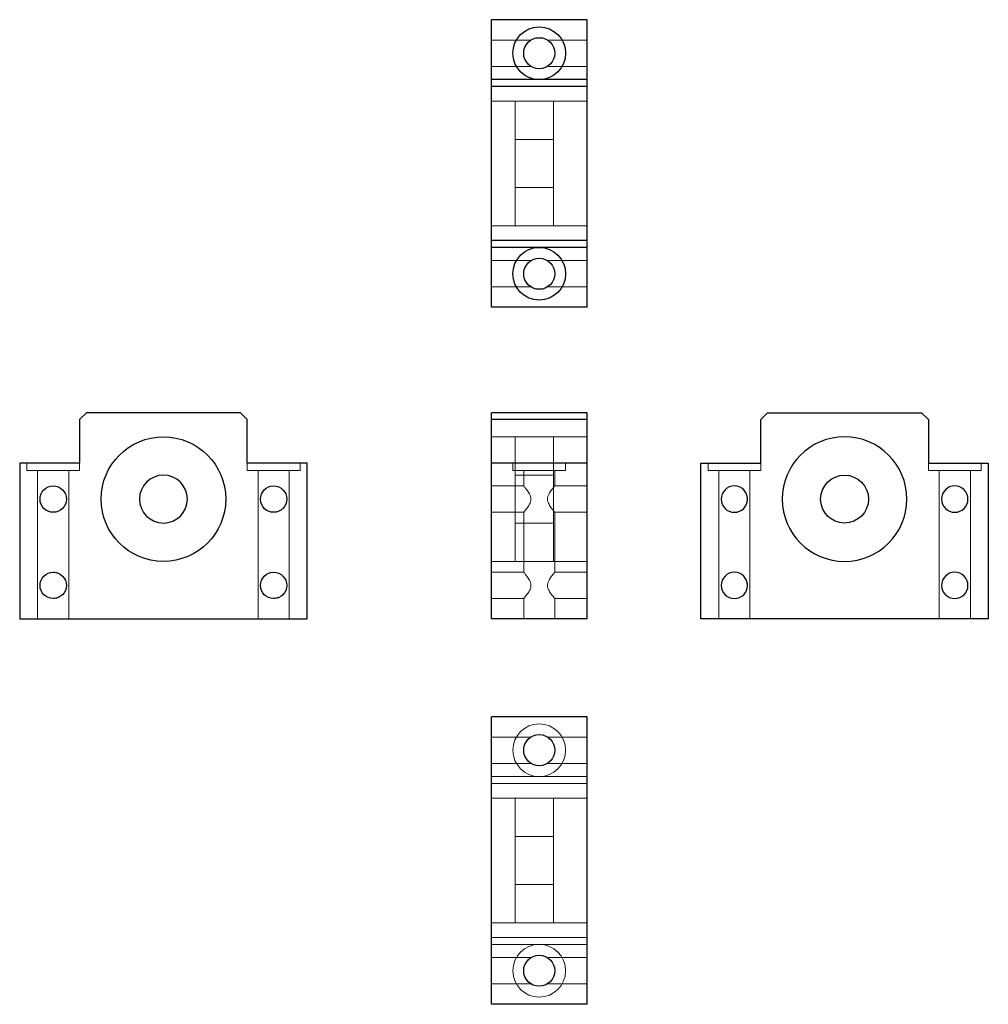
# Model space of a CAD drawing. Header units: millimetres. Extents: x 4752 to 4954, y 6748 to 6954.
import ezdxf
from ezdxf.lldxf.tags import DXFTag

# ---------------------------------------------------------------- set-up
doc = ezdxf.new("R2010")
doc.units = ezdxf.units.MM
doc.layers.add('1', color=7, linetype='CONTINUOUS', true_color=0xffffff)
tags = doc.linetypes.add('DASHED', pattern=[25.72, 12.86, -12.86]).pattern_tags.tags
tags[6:7] = [DXFTag(74, 4), DXFTag(75, 0), DXFTag(340, '0'), DXFTag(46, 0.0), DXFTag(50, 0.0), DXFTag(44, 0.0), DXFTag(45, 0.0)]
tags[4:5] = [DXFTag(74, 4), DXFTag(75, 0), DXFTag(340, '0'), DXFTag(46, 0.0), DXFTag(50, 0.0), DXFTag(44, 0.0), DXFTag(45, 0.0)]

msp = doc.modelspace()

# ---------------------------------------------------------------- linework, layer by layer
at = {"layer": '1', "color": 7, "linetype": 'Continuous'}
for p, q in [((4850.01, 6941.38), (4850.01, 6953.88)), ((4870.01, 6953.88), (4850.01, 6953.88)), ((4870.01, 6941.38), (4870.01, 6953.88)), ((4850.01, 6939.97), (4850.01, 6941.38)), ((4870.01, 6941.38), (4850.01, 6941.38)), ((4870.01, 6939.97), (4870.01, 6941.38)), ((4850.01, 6907.8), (4850.01, 6939.97)), ((4870.01, 6939.97), (4850.01, 6939.97)), ((4870.01, 6907.8), (4870.01, 6939.97)), ((4870.01, 6907.8), (4850.01, 6907.8)), ((4850.01, 6906.38), (4850.01, 6907.8)), ((4870.01, 6906.38), (4850.01, 6906.38)), ((4850.01, 6893.88), (4850.01, 6906.38)), ((4870.01, 6906.38), (4870.01, 6907.8)), ((4870.01, 6893.88), (4870.01, 6906.38)), ((4870.01, 6893.88), (4850.01, 6893.88)), ((4765.49, 6871.86), (4764.08, 6870.44)), ((4797.67, 6871.86), (4765.49, 6871.86)), ((4799.08, 6870.44), (4797.67, 6871.86)), ((4870.01, 6871.86), (4850.01, 6871.86)), ((4850.01, 6870.44), (4850.01, 6871.86)), ((4870.01, 6870.44), (4870.01, 6871.86)), ((4906.23, 6870.44), (4907.64, 6871.86)), ((4907.64, 6871.86), (4939.81, 6871.86)), ((4939.81, 6871.86), (4941.23, 6870.44)), ((4764.08, 6870.44), (4764.08, 6861.36)), ((4799.08, 6861.36), (4799.08, 6870.44)), ((4870.01, 6870.44), (4850.01, 6870.44)), ((4850.01, 6861.36), (4850.01, 6870.44)), ((4870.01, 6861.36), (4870.01, 6870.44)), ((4906.23, 6861.36), (4906.23, 6870.44)), ((4941.23, 6870.44), (4941.23, 6861.36)), ((4764.08, 6861.36), (4751.58, 6861.36)), ((4751.58, 6861.36), (4751.58, 6828.86)), ((4811.58, 6861.36), (4799.08, 6861.36)), ((4811.58, 6828.86), (4811.58, 6861.36)), ((4870.01, 6861.36), (4850.01, 6861.36)), ((4850.01, 6828.86), (4850.01, 6861.36)), ((4870.01, 6828.86), (4870.01, 6861.36)), ((4893.73, 6828.86), (4893.73, 6861.36)), ((4893.73, 6861.36), (4906.23, 6861.36)), ((4941.23, 6861.36), (4953.73, 6861.36)), ((4953.73, 6861.36), (4953.73, 6828.86)), ((4751.58, 6828.86), (4811.58, 6828.86)), ((4870.01, 6828.86), (4850.01, 6828.86)), ((4953.73, 6828.86), (4893.73, 6828.86)), ((4870.01, 6808.47), (4850.01, 6808.47)), ((4850.01, 6748.47), (4850.01, 6808.47)), ((4870.01, 6748.47), (4870.01, 6808.47)), ((4870.01, 6748.47), (4850.01, 6748.47))]:
    msp.add_line(p, q, dxfattribs=at)
at = {"layer": '1', "color": 8, "linetype": 'DASHED', "lineweight": 5}
for p, q in [((4858.27, 6949.63), (4850.01, 6949.63)), ((4870.01, 6949.63), (4861.74, 6949.63)), ((4850.01, 6944.13), (4858.27, 6944.13)), ((4861.74, 6944.13), (4870.01, 6944.13)), ((4855.01, 6936.88), (4850.01, 6936.88)), ((4863.01, 6936.88), (4855.01, 6936.88)), ((4855.01, 6923.88), (4855.01, 6936.88)), ((4870.01, 6936.88), (4863.01, 6936.88)), ((4863.01, 6923.88), (4863.01, 6936.88)), ((4863.01, 6928.88), (4855.01, 6928.88)), ((4855.01, 6910.88), (4855.01, 6923.88)), ((4863.01, 6910.88), (4863.01, 6923.88)), ((4855.01, 6918.88), (4863.01, 6918.88)), ((4850.01, 6910.88), (4855.01, 6910.88)), ((4855.01, 6910.88), (4863.01, 6910.88)), ((4863.01, 6910.88), (4870.01, 6910.88)), ((4858.27, 6903.63), (4850.01, 6903.63)), ((4870.01, 6903.63), (4861.74, 6903.63)), ((4850.01, 6898.13), (4858.27, 6898.13)), ((4861.74, 6898.13), (4870.01, 6898.13)), ((4855.01, 6866.86), (4850.01, 6866.86)), ((4863.01, 6866.86), (4855.01, 6866.86)), ((4855.01, 6866.86), (4855.01, 6840.86)), ((4870.01, 6866.86), (4863.01, 6866.86)), ((4863.01, 6866.86), (4863.01, 6840.86)), ((4753.08, 6861.36), (4753.08, 6859.86)), ((4764.08, 6859.86), (4764.08, 6861.36)), ((4799.08, 6861.36), (4799.08, 6859.86)), ((4810.08, 6859.86), (4810.08, 6861.36)), ((4854.51, 6861.36), (4854.51, 6859.86)), ((4865.51, 6859.86), (4865.51, 6861.36)), ((4895.23, 6861.36), (4895.23, 6859.86)), ((4906.23, 6859.86), (4906.23, 6861.36)), ((4941.23, 6861.36), (4941.23, 6859.86)), ((4952.23, 6859.86), (4952.23, 6861.36)), ((4758.58, 6859.86), (4753.08, 6859.86)), ((4755.33, 6859.86), (4755.33, 6828.86)), ((4764.08, 6859.86), (4758.58, 6859.86)), ((4761.83, 6828.86), (4761.83, 6859.86)), ((4804.58, 6859.86), (4799.08, 6859.86)), ((4801.33, 6859.86), (4801.33, 6828.86)), ((4810.08, 6859.86), (4804.58, 6859.86)), ((4807.83, 6828.86), (4807.83, 6859.86)), ((4854.51, 6859.86), (4865.51, 6859.86)), ((4863.01, 6858.86), (4855.01, 6858.86)), ((4856.76, 6859.86), (4856.76, 6856.61)), ((4863.26, 6856.61), (4863.26, 6859.86)), ((4895.23, 6859.86), (4906.23, 6859.86)), ((4897.48, 6859.86), (4897.48, 6828.86)), ((4903.98, 6828.86), (4903.98, 6859.86)), ((4941.23, 6859.86), (4952.23, 6859.86)), ((4943.48, 6859.86), (4943.48, 6828.86)), ((4949.98, 6828.86), (4949.98, 6859.86)), ((4856.76, 6856.61), (4850.01, 6856.61)), ((4870.01, 6856.61), (4863.26, 6856.61)), ((4850.01, 6851.11), (4856.76, 6851.11)), ((4856.76, 6851.11), (4856.76, 6838.61)), ((4863.26, 6838.61), (4863.26, 6851.11)), ((4863.26, 6851.11), (4870.01, 6851.11)), ((4855.01, 6848.86), (4863.01, 6848.86)), ((4850.01, 6840.86), (4855.01, 6840.86)), ((4855.01, 6840.86), (4863.01, 6840.86)), ((4863.01, 6840.86), (4870.01, 6840.86)), ((4856.76, 6838.61), (4850.01, 6838.61)), ((4870.01, 6838.61), (4863.26, 6838.61)), ((4850.01, 6833.11), (4856.76, 6833.11)), ((4856.76, 6833.11), (4856.76, 6828.86)), ((4863.26, 6828.86), (4863.26, 6833.11)), ((4863.26, 6833.11), (4870.01, 6833.11)), ((4858.27, 6804.22), (4850.01, 6804.22)), ((4870.01, 6804.22), (4861.74, 6804.22)), ((4850.01, 6798.72), (4858.27, 6798.72)), ((4861.74, 6798.72), (4870.01, 6798.72)), ((4860.01, 6795.97), (4850.01, 6795.97)), ((4870.01, 6795.97), (4860.01, 6795.97)), ((4870.01, 6794.55), (4850.01, 6794.55)), ((4855.01, 6791.47), (4850.01, 6791.47)), ((4863.01, 6791.47), (4855.01, 6791.47)), ((4855.01, 6791.47), (4855.01, 6765.47)), ((4870.01, 6791.47), (4863.01, 6791.47)), ((4863.01, 6791.47), (4863.01, 6765.47)), ((4863.01, 6783.47), (4855.01, 6783.47)), ((4855.01, 6773.47), (4863.01, 6773.47)), ((4850.01, 6765.47), (4855.01, 6765.47)), ((4855.01, 6765.47), (4863.01, 6765.47)), ((4863.01, 6765.47), (4870.01, 6765.47)), ((4870.01, 6762.38), (4850.01, 6762.38)), ((4860.01, 6760.97), (4850.01, 6760.97)), ((4870.01, 6760.97), (4860.01, 6760.97)), ((4858.27, 6758.22), (4850.01, 6758.22)), ((4870.01, 6758.22), (4861.74, 6758.22)), ((4850.01, 6752.72), (4858.27, 6752.72)), ((4861.74, 6752.72), (4870.01, 6752.72))]:
    msp.add_line(p, q, dxfattribs=at)
at = {"layer": '1', "color": 7, "linetype": 'Continuous'}
for centre, radius in [((4860.01, 6946.88), 5.5), ((4860.01, 6946.88), 3.25), ((4860.01, 6900.88), 5.5), ((4860.01, 6900.88), 3.25), ((4781.58, 6853.86), 13), ((4923.73, 6853.86), 5), ((4758.58, 6853.86), 2.75), ((4804.58, 6853.86), 2.75), ((4758.58, 6835.86), 2.75), ((4804.58, 6835.86), 2.75), ((4860.01, 6801.47), 3.25), ((4860.01, 6755.47), 3.25)]:
    msp.add_circle(centre, radius, dxfattribs=at)
at = {"layer": '1', "color": 7, "linetype": 'Continuous', "extrusion": (-6.12303e-17, -1.22461e-16, -1)}
for centre, radius in [((-4923.73, 6853.86), 13), ((-4900.73, 6853.86), 2.75), ((-4946.73, 6853.86), 2.75), ((-4900.73, 6835.86), 2.75), ((-4946.73, 6835.86), 2.75)]:
    msp.add_circle(centre, radius, dxfattribs=at)
at = {"layer": '1', "color": 7, "linetype": 'Continuous', "extrusion": (6.12303e-17, 1.22461e-16, -1)}
msp.add_circle((-4781.58, 6853.86), 5, dxfattribs=at)
at = {"layer": '1', "color": 8, "linetype": 'DASHED', "lineweight": 5, "extrusion": (0, 0, -1)}
for centre in [(-4860.01, 6801.47), (-4860.01, 6755.47)]:
    msp.add_circle(centre, 5.5, dxfattribs=at)
at = {"layer": '1', "color": 8, "linetype": 'DASHED', "lineweight": 5}
for points, knots in [([(4759.36, 6856.49), (4759.29, 6856.51), (4759.22, 6856.53), (4758.97, 6856.59), (4758.77, 6856.61), (4758.58, 6856.61)], [0, 0, 0, 0, 0.27352, 0.27352, 1, 1, 1, 1]), ([(4856.76, 6856.61), (4856.76, 6856.61), (4856.76, 6856.61), (4856.76, 6856.61), (4856.77, 6856.59), (4856.84, 6856.51), (4856.89, 6856.45), (4857.01, 6856.3), (4857.08, 6856.21), (4857.24, 6856.01), (4857.33, 6855.9), (4857.51, 6855.65), (4857.61, 6855.52), (4857.79, 6855.24), (4857.88, 6855.09), (4858.05, 6854.77), (4858.13, 6854.6), (4858.24, 6854.24), (4858.27, 6854.05), (4858.27, 6853.66), (4858.24, 6853.47), (4858.13, 6853.1), (4858.05, 6852.94), (4857.88, 6852.62), (4857.79, 6852.47), (4857.6, 6852.19), (4857.51, 6852.06), (4857.33, 6851.81), (4857.24, 6851.7), (4857.08, 6851.5), (4857.01, 6851.41), (4856.89, 6851.26), (4856.84, 6851.21), (4856.77, 6851.13), (4856.76, 6851.11), (4856.76, 6851.11), (4856.76, 6851.11), (4856.77, 6851.12)], [0, 0, 0, 0, 0.000016, 0.000016, 0.06065, 0.06065, 0.121285, 0.121285, 0.181919, 0.181919, 0.242554, 0.242554, 0.303188, 0.303188, 0.363823, 0.363823, 0.424457, 0.424457, 0.485092, 0.485092, 0.545726, 0.545726, 0.606361, 0.606361, 0.666995, 0.666995, 0.72763, 0.72763, 0.788264, 0.788264, 0.848899, 0.848899, 0.909533, 0.909533, 0.970168, 0.970168, 1, 1, 1, 1]), ([(4863.26, 6851.11), (4863.26, 6851.11), (4863.26, 6851.11), (4863.26, 6851.11), (4863.24, 6851.13), (4863.17, 6851.21), (4863.12, 6851.27), (4863, 6851.41), (4862.93, 6851.5), (4862.77, 6851.7), (4862.68, 6851.81), (4862.5, 6852.06), (4862.41, 6852.19), (4862.22, 6852.47), (4862.13, 6852.62), (4861.96, 6852.94), (4861.88, 6853.11), (4861.77, 6853.47), (4861.74, 6853.67), (4861.74, 6854.06), (4861.77, 6854.24), (4861.89, 6854.61), (4861.96, 6854.78), (4862.13, 6855.1), (4862.22, 6855.25), (4862.41, 6855.53), (4862.5, 6855.66), (4862.68, 6855.9), (4862.77, 6856.01), (4862.93, 6856.21), (4863, 6856.3), (4863.12, 6856.45), (4863.17, 6856.51), (4863.24, 6856.59), (4863.26, 6856.61), (4863.26, 6856.61), (4863.25, 6856.6), (4863.24, 6856.59)], [0, 0, 0, 0, 0.000016, 0.000016, 0.06065, 0.06065, 0.121285, 0.121285, 0.181919, 0.181919, 0.242554, 0.242554, 0.303188, 0.303188, 0.363823, 0.363823, 0.424457, 0.424457, 0.485092, 0.485092, 0.545726, 0.545726, 0.606361, 0.606361, 0.666995, 0.666995, 0.72763, 0.72763, 0.788264, 0.788264, 0.848899, 0.848899, 0.909533, 0.909533, 0.970168, 0.970168, 1, 1, 1, 1]), ([(4801.95, 6854.65), (4801.92, 6854.58), (4801.91, 6854.5), (4801.85, 6854.25), (4801.83, 6854.05), (4801.83, 6853.86)], [0, 0, 0, 0, 0.297753, 0.297753, 1, 1, 1, 1]), ([(4903.48, 6853.86), (4903.48, 6854.05), (4903.46, 6854.24), (4903.41, 6854.48), (4903.39, 6854.54), (4903.38, 6854.6)], [0, 0, 0, 0, 0.75643, 0.75643, 1, 1, 1, 1]), ([(4758.58, 6851.11), (4758.78, 6851.11), (4758.97, 6851.13), (4759.29, 6851.2), (4759.43, 6851.24), (4759.55, 6851.29)], [0, 0, 0, 0, 0.574547, 0.574547, 1, 1, 1, 1]), ([(4804.58, 6851.11), (4804.78, 6851.11), (4804.97, 6851.13), (4805.29, 6851.2), (4805.42, 6851.24), (4805.55, 6851.28)], [0, 0, 0, 0, 0.574382, 0.574382, 1, 1, 1, 1]), ([(4900.73, 6851.11), (4900.73, 6851.11), (4900.73, 6851.11), (4900.92, 6851.11), (4901.11, 6851.13), (4901.36, 6851.18), (4901.42, 6851.19), (4901.48, 6851.21)], [0, 0, 0, 0, 0.000377, 0.000377, 0.75595, 0.75595, 1, 1, 1, 1]), ([(4759.36, 6838.49), (4759.29, 6838.51), (4759.22, 6838.53), (4758.97, 6838.59), (4758.77, 6838.61), (4758.58, 6838.61)], [0, 0, 0, 0, 0.27352, 0.27352, 1, 1, 1, 1]), ([(4856.76, 6838.61), (4856.76, 6838.61), (4856.76, 6838.61), (4856.76, 6838.61), (4856.77, 6838.59), (4856.84, 6838.51), (4856.89, 6838.45), (4857.01, 6838.3), (4857.08, 6838.21), (4857.24, 6838.01), (4857.33, 6837.9), (4857.51, 6837.65), (4857.61, 6837.52), (4857.79, 6837.24), (4857.88, 6837.09), (4858.05, 6836.77), (4858.13, 6836.6), (4858.24, 6836.24), (4858.27, 6836.05), (4858.27, 6835.66), (4858.24, 6835.47), (4858.13, 6835.1), (4858.05, 6834.94), (4857.88, 6834.62), (4857.79, 6834.47), (4857.6, 6834.19), (4857.51, 6834.06), (4857.33, 6833.81), (4857.24, 6833.7), (4857.08, 6833.5), (4857.01, 6833.41), (4856.89, 6833.26), (4856.84, 6833.21), (4856.77, 6833.13), (4856.76, 6833.11), (4856.76, 6833.11), (4856.76, 6833.11), (4856.77, 6833.12)], [0, 0, 0, 0, 0.000016, 0.000016, 0.06065, 0.06065, 0.121285, 0.121285, 0.181919, 0.181919, 0.242554, 0.242554, 0.303188, 0.303188, 0.363823, 0.363823, 0.424457, 0.424457, 0.485092, 0.485092, 0.545726, 0.545726, 0.606361, 0.606361, 0.666995, 0.666995, 0.72763, 0.72763, 0.788264, 0.788264, 0.848899, 0.848899, 0.909533, 0.909533, 0.970168, 0.970168, 1, 1, 1, 1]), ([(4863.26, 6833.11), (4863.26, 6833.11), (4863.26, 6833.11), (4863.26, 6833.11), (4863.24, 6833.13), (4863.17, 6833.21), (4863.12, 6833.27), (4863, 6833.41), (4862.93, 6833.5), (4862.77, 6833.7), (4862.68, 6833.81), (4862.5, 6834.06), (4862.41, 6834.19), (4862.22, 6834.47), (4862.13, 6834.62), (4861.96, 6834.94), (4861.88, 6835.11), (4861.77, 6835.47), (4861.74, 6835.67), (4861.74, 6836.06), (4861.77, 6836.24), (4861.89, 6836.61), (4861.96, 6836.78), (4862.13, 6837.1), (4862.22, 6837.25), (4862.41, 6837.53), (4862.5, 6837.66), (4862.68, 6837.9), (4862.77, 6838.01), (4862.93, 6838.21), (4863, 6838.3), (4863.12, 6838.45), (4863.17, 6838.51), (4863.24, 6838.59), (4863.26, 6838.61), (4863.26, 6838.61)], [0, 0, 0, 0, 0.000016, 0.000016, 0.062517, 0.062517, 0.125018, 0.125018, 0.187519, 0.187519, 0.250019, 0.250019, 0.31252, 0.31252, 0.375021, 0.375021, 0.437521, 0.437521, 0.500022, 0.500022, 0.562523, 0.562523, 0.625024, 0.625024, 0.687524, 0.687524, 0.750025, 0.750025, 0.812526, 0.812526, 0.875026, 0.875026, 0.937527, 0.937527, 1, 1, 1, 1]), ([(4801.95, 6836.65), (4801.92, 6836.58), (4801.91, 6836.5), (4801.85, 6836.25), (4801.83, 6836.05), (4801.83, 6835.86)], [0, 0, 0, 0, 0.297753, 0.297753, 1, 1, 1, 1]), ([(4903.48, 6835.86), (4903.48, 6836.05), (4903.46, 6836.24), (4903.41, 6836.48), (4903.39, 6836.54), (4903.38, 6836.6)], [0, 0, 0, 0, 0.75643, 0.75643, 1, 1, 1, 1]), ([(4758.58, 6833.11), (4758.78, 6833.11), (4758.97, 6833.13), (4759.29, 6833.2), (4759.43, 6833.24), (4759.55, 6833.29)], [0, 0, 0, 0, 0.574547, 0.574547, 1, 1, 1, 1]), ([(4804.58, 6833.11), (4804.78, 6833.11), (4804.97, 6833.13), (4805.29, 6833.2), (4805.42, 6833.24), (4805.55, 6833.28)], [0, 0, 0, 0, 0.574382, 0.574382, 1, 1, 1, 1]), ([(4900.73, 6833.11), (4900.73, 6833.11), (4900.73, 6833.11), (4900.92, 6833.11), (4901.11, 6833.13), (4901.36, 6833.18), (4901.42, 6833.19), (4901.48, 6833.21)], [0, 0, 0, 0, 0.000377, 0.000377, 0.75595, 0.75595, 1, 1, 1, 1])]:
    msp.add_open_spline(points, degree=3, knots=knots, dxfattribs=at)
for points in [[(4801.83, 6853.86), (4801.83, 6853.79), (4801.83, 6853.72), (4801.84, 6853.66)], [(4903.47, 6853.6), (4903.47, 6853.69), (4903.48, 6853.77), (4903.48, 6853.86)], [(4801.83, 6835.86), (4801.83, 6835.79), (4801.83, 6835.72), (4801.84, 6835.66)], [(4903.47, 6835.6), (4903.47, 6835.69), (4903.48, 6835.77), (4903.48, 6835.86)]]:
    msp.add_open_spline(points, degree=3, dxfattribs=at)

doc.saveas('drawing.dxf')
